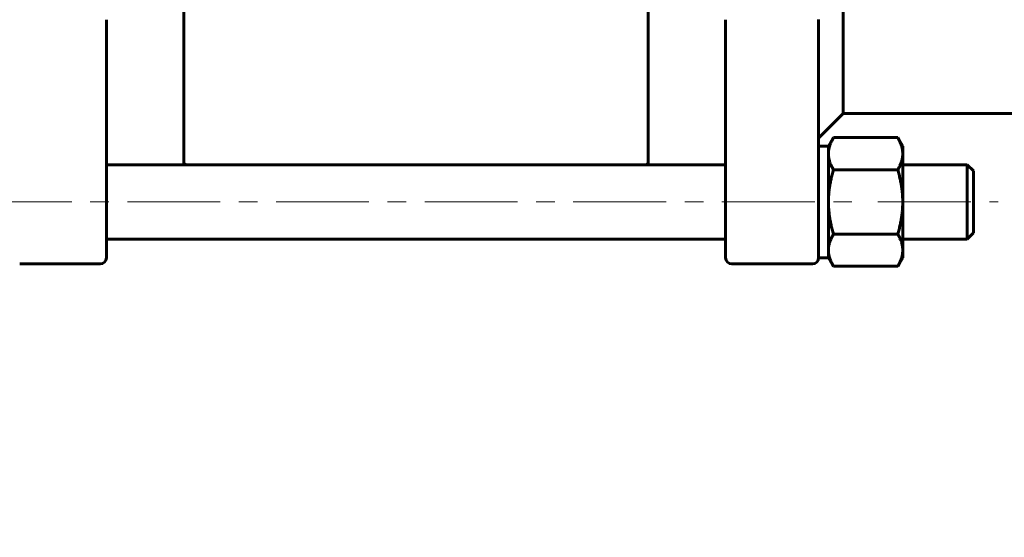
# Model space of a CAD drawing. Header units: millimetres. Extents: x 0 to 420, y 0 to 297.
# Tile 3 of 8: x 101 to 181, y 104 to 146. Entities that reach past the tile are written whole.
import ezdxf

# ---------------------------------------------------------------- set-up
doc = ezdxf.new("R2010")
doc.units = ezdxf.units.MM
for name, pattern in [('K5LT_AXLED', [12, 7.5, -1.5, 1.5, -1.5]), ('K5LT_BASIC', [0]), ('K5LT_THIN', [0])]:
    doc.linetypes.add(name, pattern=pattern)
doc.layers.add('Системный слой', color=7, linetype='Continuous')
doc.layers.add('Системный слой (1)', color=7, linetype='Continuous', true_color=0x6c6c6c)
doc.styles.add('KDIMTEXTSTYLE', font='GOST_AU.SHX', dxfattribs={"width": 0.96, "oblique": 15, "height": 5})
doc.styles.add('KTEXTSTYLE', font='GOST_AU.SHX', dxfattribs={"width": 0.96, "height": 5})
doc.dimstyles.new('KDIMSTYLE (0.50)', dxfattribs={"dimtxt": 5, "dimasz": 1, "dimexe": 2, "dimexo": 0, "dimgap": 1, "dimtad": 1, "dimlfac": 2, "dimtxsty": 'KDIMTEXTSTYLE', "dimsah": 1, "dimcen": 0, "dimdle": 1, "dimadec": 0, "dimazin": 0, "dimtfac": 0.667, "dimtmove": 0, "dimatfit": 3, "dimfxl": 1, "dimtvp": 1, "dimtolj": 1, "dimtzin": 0, "dimarcsym": 0})

# ---------------------------------------------------------------- blocks, each defined once
blk = doc.blocks.new('U2')
at = {"layer": 'Системный слой (1)', "color": 150, "linetype": 'K5LT_BASIC', "lineweight": 60, "true_color": 0x0080ff}
for p, q in [((108.362, 134.257), (108.362, 142.256)), ((108.362, 131.517), (108.362, 134.257)), ((108.362, 134.25), (108.362, 134.257))]:
    blk.add_line(p, q, dxfattribs=at)
blk = doc.blocks.new('U6')
at = {"layer": 'Системный слой (1)', "color": 150, "linetype": 'K5LT_BASIC', "lineweight": 60, "true_color": 0x0080ff}
for p, q in [((177.862, 134.257), (177.862, 131.257)), ((177.862, 131.257), (177.862, 128.257))]:
    blk.add_line(p, q, dxfattribs=at)
blk = doc.blocks.new('U10')
at = {"layer": 'Системный слой (1)', "color": 150, "linetype": 'K5LT_BASIC', "lineweight": 60, "true_color": 0x0080ff}
for p, q in [((178.362, 131.257), (178.362, 133.757)), ((178.362, 128.757), (178.362, 131.257))]:
    blk.add_line(p, q, dxfattribs=at)
blk = doc.blocks.new('U13')
at = {"layer": 'Системный слой (1)', "color": 150, "linetype": 'K5LT_BASIC', "lineweight": 60, "true_color": 0x0080ff}
for p, q in [((158.362, 142.256), (158.362, 134.248)), ((158.362, 134.247), (158.362, 134.247)), ((158.362, 134.247), (158.362, 131.517))]:
    blk.add_line(p, q, dxfattribs=at)
blk = doc.blocks.new('D0')
at = {"layer": 'Системный слой (1)'}
for points in [[(50.862, 75.087), (50.362, 75.745), (50.862, 76.403), (45.862, 75.745)], [(215.862, 75.087), (220.862, 75.745), (215.862, 76.403), (216.362, 75.745)]]:
    blk.add_hatch(color=7, dxfattribs=at).paths.add_polyline_path(points)
at = {"layer": 'Системный слой (1)', "color": 7, "linetype": 'K5LT_THIN', "lineweight": 18}
for p, q in [((45.862, 127.398), (45.862, 73.745)), ((220.862, 125.398), (220.862, 73.745)), ((45.862, 75.745), (50.862, 76.403)), ((50.862, 76.403), (50.362, 75.745)), ((216.362, 75.745), (215.862, 76.403)), ((215.862, 76.403), (220.862, 75.745)), ((50.862, 75.087), (45.862, 75.745)), ((45.862, 75.745), (220.862, 75.745)), ((50.362, 75.745), (50.862, 75.087)), ((220.862, 75.745), (215.862, 75.087)), ((215.862, 75.087), (216.362, 75.745))]:
    blk.add_line(p, q, dxfattribs=at)
blk.add_wipeout([(123.589, 76.745), (123.589, 84.127), (142.354, 84.127), (142.354, 76.745)]).dxf.layer = 'Системный слой (1)'
at = {"layer": 'Системный слой (1)', "color": 7, "char_height": 5, "attachment_point": 1, "style": 'KTEXTSTYLE'}
for s, insert in [('\\H5.0;\\W1.000;\\Q15;\\Q15;\\W0.965;±', (132.452, 83.332)), ('\\H5.0;\\W1.000;\\Q15;\\Q15;\\W0.965;350', (123.589, 83.332)), ('\\H5.0;\\W1.000;\\Q15;\\Q15;\\W0.965;1,5', (135.363, 83.332))]:
    blk.add_mtext(s, dxfattribs=dict(at, insert=insert))
blk = doc.blocks.new('KDIMARROW_01')
at = {"layer": 'Системный слой'}
blk.add_hatch(color=0, dxfattribs=at).paths.add_polyline_path([(0, 0), (-5, 0.658), (-4.5, 0), (-5, -0.658)])
at = {"layer": 'Системный слой', "color": 0, "linetype": 'K5LT_THIN', "lineweight": 18}
for p, q in [((-4.5, 0), (-5, 0.658)), ((-5, 0.658), (0, 0)), ((0, 0), (-5, -0.658)), ((-5, -0.658), (-4.5, 0))]:
    blk.add_line(p, q, dxfattribs=at)
at = {"layer": 'Системный слой (1)', "color": 0, "linetype": 'K5LT_THIN', "lineweight": 18}
blk.add_line((331.977, 165.898), (331.477, 165.898), dxfattribs=at)
blk = doc.blocks.new('U27')
at = {"layer": 'Системный слой (1)', "color": 150, "linetype": 'K5LT_BASIC', "lineweight": 60, "true_color": 0x0080ff}
for p, q in [((114.612, 134.388), (114.642, 134.338)), ((114.642, 134.338), (114.661, 134.324)), ((114.661, 134.324), (114.663, 134.323)), ((114.663, 134.323), (114.668, 134.32)), ((114.668, 134.32), (114.677, 134.314)), ((114.677, 134.314), (114.698, 134.304)), ((114.698, 134.304), (114.744, 134.284)), ((114.744, 134.284), (114.788, 134.268)), ((114.788, 134.268), (114.814, 134.26)), ((114.814, 134.26), (114.822, 134.257))]:
    blk.add_line(p, q, dxfattribs=at)
blk = doc.blocks.new('U29')
at = {"layer": 'Системный слой (1)', "color": 150, "linetype": 'K5LT_BASIC', "lineweight": 60, "true_color": 0x0080ff}
for p, q in [((152.099, 134.355), (152.111, 134.378)), ((152.111, 134.378), (152.112, 134.388)), ((151.903, 134.257), (151.929, 134.266)), ((151.929, 134.266), (151.931, 134.266)), ((151.931, 134.266), (151.935, 134.268)), ((151.935, 134.268), (151.943, 134.27)), ((151.943, 134.27), (151.959, 134.276)), ((151.959, 134.276), (151.978, 134.283)), ((151.978, 134.283), (152.003, 134.293)), ((152.003, 134.293), (152.035, 134.308)), ((152.035, 134.308), (152.074, 134.332)), ((152.074, 134.332), (152.076, 134.334)), ((152.076, 134.334), (152.078, 134.335)), ((152.078, 134.335), (152.082, 134.338)), ((152.082, 134.338), (152.088, 134.343)), ((152.088, 134.343), (152.099, 134.355))]:
    blk.add_line(p, q, dxfattribs=at)

msp = doc.modelspace()

# ---------------------------------------------------------------- linework, layer by layer
at = {"layer": 'Системный слой (1)', "color": 150, "linetype": 'K5LT_BASIC', "lineweight": 60, "true_color": 0x0080ff}
for p, q in [((167.8621, 138.3984), (167.8621, 160.7022)), ((114.6121, 158.5995), (114.6121, 134.3878)), ((152.1121, 158.5995), (152.1121, 134.3878)), ((108.3621, 142.2563), (108.3621, 145.9743)), ((158.3621, 145.9743), (158.3621, 142.2563)), ((165.8621, 142.2563), (165.8621, 145.9944)), ((165.8621, 131.5168), (165.8621, 142.2563)), ((167.8621, 138.3984), (165.8621, 136.3984)), ((203.8621, 138.3984), (167.8621, 138.3984)), ((166.6621, 135.7574), (167.064, 136.4535)), ((172.2602, 136.4535), (167.064, 136.4535)), ((172.6621, 135.7574), (172.2602, 136.4535)), ((165.8621, 135.7574), (166.6621, 135.7574)), ((166.6621, 135.7574), (166.6621, 135.1545)), ((166.6621, 135.1545), (166.6621, 131.2574)), ((172.6621, 135.7574), (172.6621, 135.1545)), ((172.6621, 135.1545), (172.6621, 131.2574)), ((158.3621, 134.2574), (108.3621, 134.2574)), ((172.2602, 133.8554), (167.064, 133.8554)), ((177.8621, 134.2574), (172.6621, 134.2574)), ((178.3621, 133.7574), (177.8621, 134.2574)), ((108.3621, 126.7574), (108.3621, 131.5168)), ((158.3621, 131.5168), (158.3621, 126.7574)), ((165.8621, 131.5168), (165.8621, 131.2574)), ((165.8621, 131.2574), (165.8621, 126.7574)), ((166.6621, 131.2574), (166.6621, 127.3602)), ((172.6621, 131.2574), (172.6621, 127.3602)), ((108.3621, 127.4965), (108.3621, 128.2574)), ((158.3621, 128.2574), (108.3621, 128.2574)), ((172.2602, 128.6593), (167.064, 128.6593)), ((177.8621, 128.2574), (172.6621, 128.2574)), ((178.3621, 128.7574), (177.8621, 128.2574)), ((108.3621, 126.7574), (108.3621, 127.4965)), ((166.6621, 127.3602), (166.6621, 126.7574)), ((172.6621, 127.3602), (172.6621, 126.7574)), ((165.8621, 126.7574), (166.6621, 126.7574)), ((166.6621, 126.7574), (167.064, 126.0612)), ((172.6621, 126.7574), (172.2602, 126.0612)), ((101.3621, 126.2574), (107.8621, 126.2574)), ((165.3621, 126.2574), (158.8621, 126.2574)), ((172.2602, 126.0612), (167.064, 126.0612))]:
    msp.add_line(p, q, dxfattribs=at)
at = {"layer": 'Системный слой (1)', "color": 30, "linetype": 'K5LT_AXLED', "lineweight": 18, "true_color": 0xff8000}
for p, q in [((98.0621, 131.2574), (168.6621, 131.2574)), ((170.6621, 131.2574), (180.3621, 131.2574))]:
    msp.add_line(p, q, dxfattribs=at)
at = {"layer": 'Системный слой (1)', "color": 150, "linetype": 'K5LT_BASIC', "lineweight": 60, "true_color": 0x0080ff}
for centre, start, end in [((107.8621, 126.7574), 270, 0), ((158.8621, 126.7574), 180, 270), ((165.3621, 126.7574), 270, 0)]:
    msp.add_arc(centre, 0.5, start, end, dxfattribs=at)
for points in [[(167.064, 136.4535), (166.6621, 135.7574), (166.6621, 135.1545)], [(172.6621, 135.1545), (172.6621, 135.7574), (172.2602, 136.4535)], [(166.6621, 135.1545), (166.6621, 134.5516), (167.064, 133.8554)], [(172.2602, 133.8554), (172.6621, 134.5516), (172.6621, 135.1545)], [(167.064, 133.8554), (166.6621, 132.4631), (166.6621, 131.2574)], [(172.6621, 131.2574), (172.6621, 132.4631), (172.2602, 133.8554)], [(166.6621, 131.2574), (166.6621, 130.0516), (167.064, 128.6593)], [(172.2602, 128.6593), (172.6621, 130.0516), (172.6621, 131.2574)]]:
    msp.add_rational_spline(points, [1, 1.0379548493, 1], degree=2, dxfattribs=at)

# ---------------------------------------------------------------- block references
at = {"layer": 'Системный слой (1)'}
for name in ['U2', 'U13', 'U27', 'U29', 'U6', 'U10']:
    msp.add_blockref(name, (0, 0), dxfattribs=at)

# ---------------------------------------------------------------- next in the draw order: dimensions: what is measured, and where the dimension line sits
at = {"layer": 'Системный слой (1)', "color": 7}
dim = msp.add_linear_dim(base=(45.8621, 75.745), p1=(220.8621, 125.3984), p2=(45.8621, 127.3984), text='\\H5.0;\\W0.965;\\Q15;\\H5.0;\\W0.965;\\Q15;\\Q15;350\\H0.65x;\\S-1,5^ +1,5;\\H1.5x;', dimstyle='KDIMSTYLE (0.50)', override={"dimexo": 0, "dimblk1": 'KDIMARROW_01', "dimblk2": 'KDIMARROW_01', "dimse1": 0, "dimse2": 0, "dimclrt": 7, "dimtolj": 1}, dxfattribs=at)
dim.commit()
dim.dimension.update_dxf_attribs({"geometry": 'D0', "text_midpoint": (133.3621, 75.745), "dimtype": 160})

# ---------------------------------------------------------------- next in the draw order: linework, layer by layer
at = {"layer": 'Системный слой (1)', "color": 150, "linetype": 'K5LT_BASIC', "lineweight": 60, "true_color": 0x0080ff}
for points in [[(167.064, 128.6593), (166.6621, 127.9631), (166.6621, 127.3602)], [(172.6621, 127.3602), (172.6621, 127.9631), (172.2602, 128.6593)], [(166.6621, 127.3602), (166.6621, 126.7574), (167.064, 126.0612)], [(172.2602, 126.0612), (172.6621, 126.7574), (172.6621, 127.3602)]]:
    msp.add_rational_spline(points, [1, 1.0379548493, 1], degree=2, dxfattribs=at)

doc.saveas('drawing.dxf')
